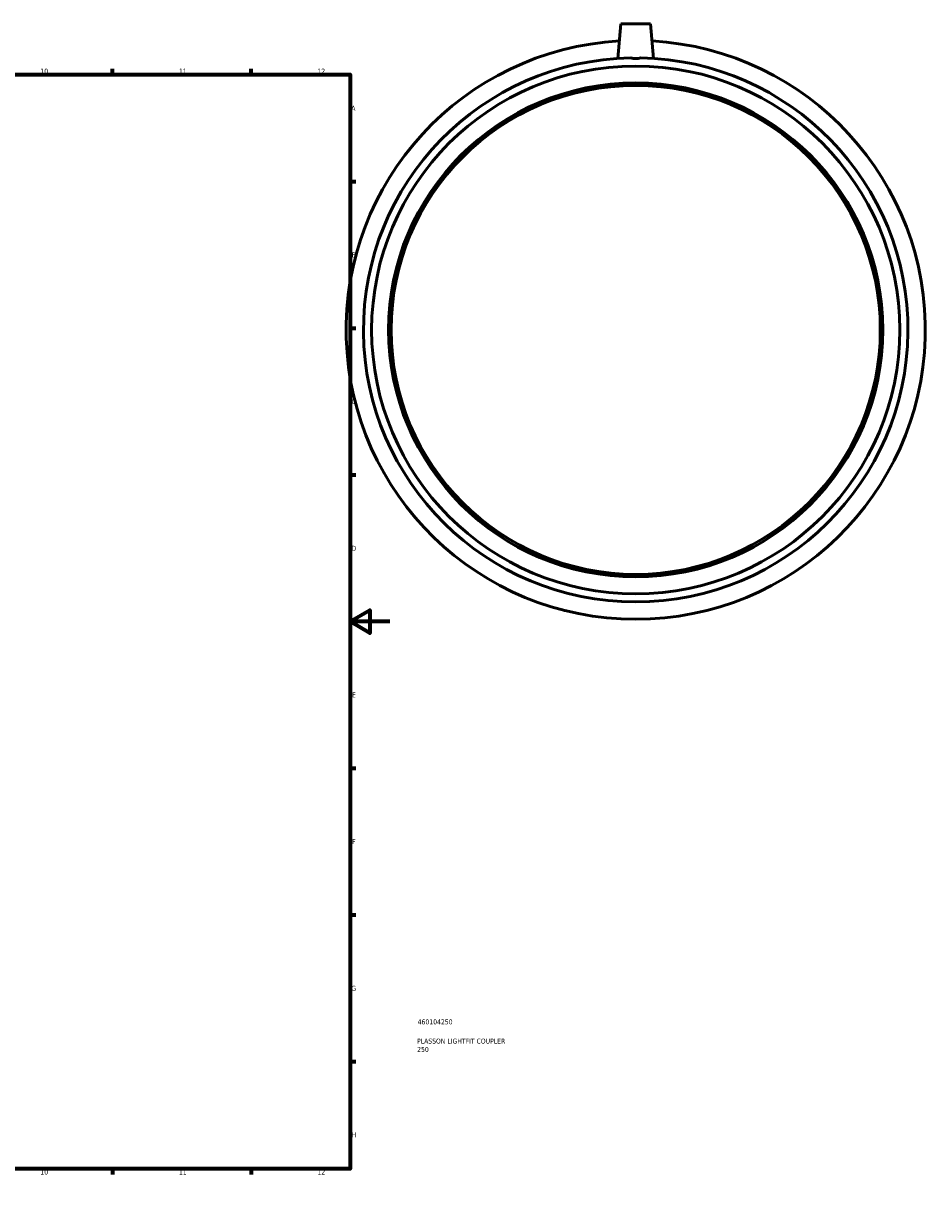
# Model space of a CAD drawing. Header units: millimetres. Extents: x -222 to 1153, y -274 to 1241.
# Tile 5 of 7: x 656 to 1112, y 0 to 600. Entities that reach past the tile are written whole.
import ezdxf

# ---------------------------------------------------------------- set-up
doc = ezdxf.new("R2010")
doc.units = ezdxf.units.MM
for name, color, linetype, lineweight in [('Border (ISO)', 7, 'Continuous', 70), ('Title (ISO)', 7, 'Continuous', 50), ('Visible (ISO)', 7, 'Continuous', 50)]:
    doc.layers.add(name, color=color, linetype=linetype, lineweight=lineweight)
doc.styles.add('Note Text (ISO)', font='tahoma.ttf')

# ---------------------------------------------------------------- blocks, each defined once
blk = doc.blocks.new('Borders Default Border')
at = {"layer": 'Border (ISO)'}
for p, q in [((70.08, 574), (70.08, 576.9)), ((140.17, 574), (140.17, 576.9)), ((210.25, 574), (210.25, 576.9)), ((280.33, 574), (280.33, 576.9)), ((350.42, 574), (350.42, 576.9)), ((490.58, 574), (490.58, 576.9)), ((560.67, 574), (560.67, 576.9)), ((630.75, 574), (630.75, 576.9)), ((700.83, 574), (700.83, 576.9)), ((770.92, 574), (770.92, 576.9)), ((20, 519.75), (17.1, 519.75)), ((821, 519.75), (823.9, 519.75)), ((20, 445.5), (17.1, 445.5)), ((821, 445.5), (823.9, 445.5)), ((20, 371.25), (17.1, 371.25)), ((821, 371.25), (823.9, 371.25)), ((20, 222.75), (17.1, 222.75)), ((821, 222.75), (823.9, 222.75)), ((20, 148.5), (17.1, 148.5)), ((821, 148.5), (823.9, 148.5)), ((20, 74.25), (17.1, 74.25)), ((821, 74.25), (823.9, 74.25)), ((70.08, 20), (70.08, 17.1)), ((140.17, 20), (140.17, 17.1)), ((210.25, 20), (210.25, 17.1)), ((280.33, 20), (280.33, 17.1)), ((350.42, 20), (350.42, 17.1)), ((490.58, 20), (490.58, 17.1)), ((560.67, 20), (560.67, 17.1)), ((630.75, 20), (630.75, 17.1)), ((700.83, 20), (700.83, 17.1)), ((770.92, 20), (770.92, 17.1))]:
    blk.add_line(p, q, dxfattribs=at)
at = {"layer": 'Border (ISO)', "flags": 128}
for points in [[(420.5, 594), (420.5, 574), (414.73, 584), (426.27, 584), (420.5, 574)], [(20, 20), (20, 574), (821, 574), (821, 20), (20, 20)], [(0, 297), (20, 297), (10, 302.77), (10, 291.23), (20, 297)], [(841, 297), (821, 297), (831, 302.77), (831, 291.23), (821, 297)], [(420.5, 0), (420.5, 20), (414.73, 10), (426.27, 10), (420.5, 20)]]:
    blk.add_lwpolyline(points, dxfattribs=at)
at = {"layer": 'Border (ISO)', "color": 232, "true_color": 0xca0064, "char_height": 2.5, "attachment_point": 7, "style": 'Note Text (ISO)'}
for s, insert in [('1', (34.48, 574.4)), ('2', (104.37, 574.4)), ('3', (174.43, 574.35)), ('4', (244.42, 574.4)), ('5', (314.64, 574.35)), ('6', (384.66, 574.35)), ('7', (454.77, 574.4)), ('8', (524.81, 574.34)), ('9', (594.88, 574.35)), ('10', (664.29, 574.35)), ('11', (734.37, 574.4)), ('12', (804.46, 574.4)), ('A', (17.29, 555.62)), ('A', (821.59, 555.62)), ('B', (17.59, 481.37)), ('B', (821.89, 481.37)), ('C', (17.43, 407.08)), ('C', (821.73, 407.08)), ('D', (17.43, 332.88)), ('D', (821.73, 332.88)), ('E', (17.64, 258.63)), ('E', (821.94, 258.63)), ('F', (17.7, 184.38)), ('F', (822, 184.38)), ('G', (17.31, 110.08)), ('G', (821.61, 110.08)), ('H', (17.44, 35.88)), ('H', (821.74, 35.88)), ('1', (34.48, 17.1)), ('2', (104.37, 17.1)), ('3', (174.43, 17.05)), ('4', (244.42, 17.1)), ('5', (314.64, 17.05)), ('6', (384.66, 17.05)), ('7', (454.77, 17.1)), ('8', (524.81, 17.04)), ('9', (594.88, 17.05)), ('10', (664.29, 17.05)), ('11', (734.37, 17.1)), ('12', (804.46, 17.1))]:
    blk.add_mtext(s, dxfattribs=dict(at, insert=insert))
blk = doc.blocks.new('Title Blocks ISO')
at = {"layer": 'Title (ISO)', "color": 232, "true_color": 0xca0064, "style": 'Note Text (ISO)'}
for tag, p in [('PART_NUMBER_001', (34.16, 73.13)), ('DESCRIPTION_001', (33.84, 63.4)), ('DESCRIPTION_002', (33.91, 59.18))]:
    blk.add_attdef(tag, p, '', height=2.5, dxfattribs=at)

msp = doc.modelspace()

# ---------------------------------------------------------------- linework, layer by layer
at = {"layer": 'Visible (ISO)'}
for p, q in [((957.964, 599.677), (956.425, 582.09)), ((957.964, 599.677), (972.964, 599.677)), ((972.964, 599.677), (974.502, 582.09))]:
    msp.add_line(p, q, dxfattribs=at)
for radius in [133.579, 125, 123.75]:
    msp.add_circle((965.464, 444.677), radius, dxfattribs=at)
for radius, start, end in [(146.5, 93.23377, 86.76623), (137.71, 91.029086, 88.970914)]:
    msp.add_arc((965.464, 444.677), radius, start, end, dxfattribs=at)
msp.add_open_spline([(967.937, 582.365), (967.142, 582.131), (966.29, 582.01), (964.638, 582.01), (963.785, 582.131), (962.99, 582.365)], degree=3, knots=[1.56692885, 1.56692885, 1.56692885, 1.56692885, 1.81467774, 1.81467774, 2.06242664, 2.06242664, 2.06242664, 2.06242664], dxfattribs=at)

# ---------------------------------------------------------------- block references
msp.add_blockref('Borders Default Border', (0, 0))
msp.add_blockref('Title Blocks ISO', (821, 20)).add_auto_attribs({'PART_NUMBER_001': '460104250', 'DESCRIPTION_001': 'PLASSON LIGHTFIT COUPLER', 'DESCRIPTION_002': '250'})

doc.saveas('drawing.dxf')
